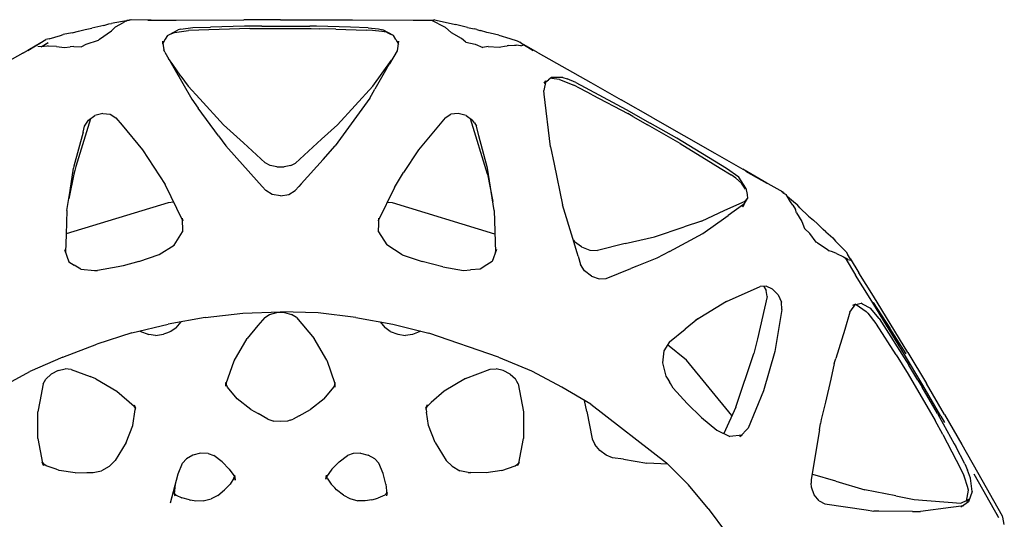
# Model space of a CAD drawing. Header units: millimetres. Extents: x -200 to 168, y -160 to 169.
# Tile 4 of 4: x -59 to 163, y 56 to 169. Entities that reach past the tile are written whole.
import ezdxf

# ---------------------------------------------------------------- set-up
doc = ezdxf.new("R2010")
doc.units = ezdxf.units.MM
doc.layers.add('G-IMPT', color=7, linetype='Continuous', lineweight=40)

# ---------------------------------------------------------------- blocks, each defined once
blk = doc.blocks.new('Floor lamp_DXF-2889-Вид сверху')
at = {"layer": 'G-IMPT', "lineweight": -3}
for p, q in [((914.89, 17304.23), (915.21, 17302.55)), ((981.77, 17300.57), (977.66, 17306.18)), ((915.21, 17302.55), (915.36, 17302.29)), ((920.91, 17292.43), (915.36, 17302.29)), ((921.77, 17292.76), (916.2, 17302.64)), ((916.66, 17301.82), (916.2, 17302.64)), ((922.96, 17299.12), (924.04, 17299.84)), ((924.02, 17299.99), (926.95, 17300.37)), ((924.04, 17299.84), (924.69, 17300.27)), ((926.95, 17300.37), (933.84, 17301.31)), ((935.62, 17301.27), (933.84, 17301.31)), ((935.62, 17301.27), (943.21, 17301.18)), ((943.21, 17301.18), (944.38, 17301.17)), ((946.12, 17300.89), (944.38, 17301.17)), ((955.44, 17299.54), (946.12, 17300.89)), ((981.77, 17300.57), (986.21, 17295.26)), ((922.17, 17296.78), (922.96, 17299.12)), ((923.4, 17298.94), (922.84, 17298.52)), ((922.84, 17298.52), (923.31, 17298.73)), ((923.4, 17298.94), (922.96, 17296.5)), ((924.69, 17299.39), (923.31, 17298.73)), ((935.23, 17298.54), (924.69, 17299.39)), ((939.37, 17297.71), (935.23, 17298.54)), ((939.37, 17297.71), (946.42, 17296.4)), ((956.73, 17298.86), (955.44, 17299.54)), ((956.73, 17298.86), (957.8, 17297.51)), ((957.8, 17297.51), (958.44, 17295.77)), ((1054.27, 17296.96), (1054.45, 17297.73)), ((1054.38, 17297.36), (1054.45, 17297.73)), ((1054.8, 17297.56), (1054.47, 17297.29)), ((1054.8, 17297.56), (1056.41, 17298.27)), ((1057.76, 17298.62), (1056.41, 17298.27)), ((1057.76, 17298.62), (1059.25, 17298.89)), ((1059.25, 17298.89), (1060.93, 17298.84)), ((1062.69, 17298.37), (1060.93, 17298.84)), ((1064.17, 17297.62), (1062.69, 17298.37)), ((1064.17, 17297.62), (1065.72, 17296.36)), ((1092.55, 17297.66), (1090.98, 17296.39)), ((1092.55, 17297.66), (1094.02, 17298.4)), ((1095.8, 17298.88), (1094.02, 17298.4)), ((1095.8, 17298.88), (1097.49, 17298.92)), ((1097.49, 17298.92), (1098.72, 17298.7)), ((1098.92, 17298.66), (1098.72, 17298.7)), ((1098.92, 17298.66), (1100.67, 17298.2)), ((1101.91, 17297.59), (1100.67, 17298.2)), ((1103.18, 17299.29), (1101.5, 17292.74)), ((1101.91, 17297.59), (1102.24, 17297.32)), ((1103.18, 17299.29), (1102.11, 17295.09)), ((1102.32, 17297.38), (1102.26, 17297.76)), ((1102.43, 17296.99), (1102.26, 17297.76)), ((922.17, 17296.78), (922.55, 17293.74)), ((922.96, 17296.5), (923.21, 17295.66)), ((923.21, 17295.66), (923.84, 17293.51)), ((952.96, 17294.4), (946.42, 17296.4)), ((958.44, 17295.77), (958.48, 17294.91)), ((991.15, 17290.3), (986.21, 17295.26)), ((1054.47, 17297.29), (1054.27, 17296.96)), ((1054.6, 17295.08), (1054.38, 17297.36)), ((1065.72, 17296.36), (1066.13, 17295.92)), ((1066.96, 17295.08), (1066.13, 17295.92)), ((1090.5, 17295.86), (1089.75, 17295.1)), ((1090.5, 17295.86), (1090.98, 17296.39)), ((1102.32, 17297.38), (1102.11, 17295.09)), ((1102.24, 17297.32), (1102.43, 17296.99)), ((922.55, 17293.74), (923.2, 17291.96)), ((923.84, 17293.51), (924, 17293.09)), ((925.77, 17289.7), (924, 17293.09)), ((952.96, 17294.4), (958.13, 17292.95)), ((956.59, 17282.81), (958.53, 17294.03)), ((958.53, 17294.03), (958.48, 17294.91)), ((1054.6, 17295.08), (1055.2, 17292.73)), ((1066.74, 17291.71), (1067.99, 17293.46)), ((1067.82, 17293.78), (1066.96, 17295.08)), ((1067.82, 17293.78), (1067.95, 17293.4)), ((1068.12, 17294.01), (1067.95, 17293.04)), ((1067.95, 17293.04), (1067.95, 17293.4)), ((1067.99, 17293.46), (1068.12, 17294.01)), ((1088.71, 17293.47), (1088.57, 17294.18)), ((1088.57, 17294.18), (1088.75, 17293.04)), ((1089.96, 17291.72), (1088.71, 17293.47)), ((1088.88, 17293.79), (1088.75, 17293.41)), ((1088.75, 17293.04), (1088.75, 17293.41)), ((1088.88, 17293.79), (1089.75, 17295.1)), ((924.48, 17286.16), (920.91, 17292.43)), ((923.8, 17290.49), (923.2, 17291.96)), ((1024.8, 17290.88), (1024.45, 17290.16)), ((1024.55, 17290.34), (1024.8, 17290.88)), ((1025.34, 17290.95), (1024.83, 17290.6)), ((1028.34, 17292.01), (1025.34, 17290.95)), ((1028.34, 17292.01), (1031.92, 17292.54)), ((1031.92, 17292.54), (1035.41, 17292.5)), ((1036, 17292.51), (1035.41, 17292.5)), ((1036, 17292.51), (1037.83, 17292.07)), ((1039.63, 17291.06), (1037.83, 17292.07)), ((1040.94, 17289.79), (1039.63, 17291.06)), ((1055.2, 17292.73), (1056.19, 17290.38)), ((1065.15, 17290.07), (1066.74, 17291.71)), ((1091.55, 17290.08), (1089.96, 17291.72)), ((1101.5, 17292.74), (1100.51, 17290.38)), ((1117.1, 17291.1), (1115.72, 17289.79)), ((1117.1, 17291.1), (1118.83, 17292.07)), ((1120.66, 17292.51), (1118.83, 17292.07)), ((1122.1, 17292.49), (1120.66, 17292.51)), ((1124.74, 17292.54), (1122.1, 17292.49)), ((1124.74, 17292.54), (1128.33, 17292.01)), ((1128.33, 17292.01), (1129.07, 17291.74)), ((1129.07, 17291.74), (1131.32, 17290.95)), ((1131.32, 17290.95), (1131.84, 17290.6)), ((1132.12, 17290.34), (1131.87, 17290.88)), ((1131.87, 17290.88), (1132.22, 17290.16)), ((923.8, 17290.49), (925.87, 17286.62)), ((928.79, 17283.92), (925.77, 17289.7)), ((990.89, 17290.56), (995.59, 17290.36)), ((1008.24, 17277.06), (991.15, 17290.3)), ((1000.89, 17289.47), (995.59, 17290.36)), ((1000.89, 17289.47), (1003.37, 17289.13)), ((1003.37, 17289.13), (1004.81, 17288.57)), ((1024.55, 17290.34), (1023.46, 17284.76)), ((1024.45, 17290.16), (1024.83, 17290.6)), ((1043.4, 17285.73), (1040.94, 17289.79)), ((1057.07, 17289.39), (1056.19, 17290.38)), ((1057.07, 17289.39), (1058.53, 17288.57)), ((1061.98, 17288.16), (1063.25, 17288.62)), ((1065.15, 17290.07), (1063.25, 17288.62)), ((1091.55, 17290.08), (1093.45, 17288.62)), ((1094.72, 17288.17), (1093.45, 17288.62)), ((1098.17, 17288.58), (1099.63, 17289.39)), ((1100.51, 17290.38), (1099.63, 17289.39)), ((1113.26, 17285.73), (1115.72, 17289.79)), ((1132.22, 17290.16), (1131.84, 17290.6)), ((1133.21, 17284.77), (1132.12, 17290.34)), ((926.23, 17285.97), (925.87, 17286.62)), ((1004.81, 17288.57), (1006.24, 17287.51)), ((1006.24, 17287.51), (1007.37, 17286.17)), ((1060.29, 17288.12), (1058.53, 17288.57)), ((1060.29, 17288.12), (1061.98, 17288.16)), ((1094.72, 17288.17), (1096.41, 17288.13)), ((1096.41, 17288.13), (1098.17, 17288.58)), ((928.38, 17279.37), (924.48, 17286.16)), ((929.51, 17279.99), (926.23, 17285.97)), ((974.64, 17284.41), (972.76, 17282.44)), ((974.09, 17284.04), (974.64, 17284.41)), ((974.09, 17284.04), (976.87, 17284.34)), ((979.85, 17282.88), (976.87, 17284.34)), ((1008, 17284.86), (1007.37, 17286.17)), ((1009.14, 17278.69), (1008, 17284.86)), ((1023.5, 17278.77), (1023.46, 17284.76)), ((1043.4, 17285.73), (1044.95, 17281.89)), ((1113.26, 17285.73), (1111.72, 17281.89)), ((1133.21, 17284.77), (1133.18, 17278.77)), ((928.79, 17283.92), (930.49, 17280.74)), ((956.59, 17282.81), (956.37, 17281.4)), ((969.31, 17274.07), (972.76, 17282.44)), ((975.54, 17277.72), (978.27, 17283.66)), ((983.26, 17280.05), (979.85, 17282.88)), ((929.21, 17279.77), (928.41, 17281.16)), ((929.21, 17279.77), (933.29, 17272.79)), ((929.97, 17279.18), (929.51, 17279.99)), ((936.57, 17270.25), (930.49, 17280.74)), ((955.29, 17276.61), (956.23, 17280.47)), ((956.23, 17280.47), (956.37, 17281.4)), ((983.26, 17280.05), (986.53, 17276.89)), ((1044.95, 17281.89), (1045.39, 17278.85)), ((1074.13, 17279.66), (1075.5, 17280.45)), ((1076.16, 17280.66), (1075.5, 17280.45)), ((1076.16, 17280.66), (1076.8, 17280.87)), ((1076.8, 17280.87), (1078.35, 17280.99)), ((1078.35, 17280.99), (1079.9, 17280.87)), ((1081.2, 17280.45), (1079.9, 17280.87)), ((1081.2, 17280.45), (1083.44, 17279.16)), ((1111.72, 17281.89), (1111.18, 17278.27)), ((928.38, 17279.37), (932.48, 17272.36)), ((929.97, 17279.18), (933.46, 17273.2)), ((975.54, 17277.72), (971.43, 17265.58)), ((976.4, 17279.6), (986.65, 17267.12)), ((1009.14, 17278.69), (1009.68, 17276.2)), ((1024.68, 17272.48), (1023.5, 17278.77)), ((1044.34, 17276.68), (1045.59, 17277.94)), ((1045.24, 17277.22), (1045.46, 17277.99)), ((1045.24, 17277.22), (1045.59, 17277.94)), ((1045.49, 17278.26), (1045.39, 17278.85)), ((1045.49, 17278.26), (1045.46, 17277.99)), ((1068.54, 17275.85), (1071.61, 17278.27)), ((1074.13, 17279.66), (1071.61, 17278.27)), ((1085.09, 17278.28), (1083.44, 17279.16)), ((1085.09, 17278.28), (1088.16, 17275.85)), ((1111.43, 17277.23), (1111.08, 17277.95)), ((1111.08, 17277.95), (1111.4, 17277.5)), ((1111.24, 17277.73), (1111.18, 17278.27)), ((1111.43, 17277.23), (1111.24, 17277.73)), ((1115.3, 17274.11), (1111.4, 17277.5)), ((1132.76, 17276.44), (1133.18, 17278.77)), ((954.09, 17271.39), (955.29, 17276.61)), ((986.53, 17276.89), (989.64, 17273.45)), ((1008.24, 17277.06), (1014.79, 17273.23)), ((1041.38, 17274.11), (1044.34, 17276.68)), ((1068.54, 17275.85), (1066.35, 17273.19)), ((1088.16, 17275.85), (1090.36, 17273.2)), ((1131.99, 17272.49), (1132.76, 17276.44)), ((1147.03, 17276.25), (1134.95, 17269.69)), ((934.41, 17271.59), (933.46, 17273.2)), ((966.75, 17265.12), (969.31, 17274.07)), ((989.64, 17273.45), (990.27, 17272.4)), ((1021.66, 17269.55), (1014.74, 17273.21)), ((1036.58, 17271.28), (1041.38, 17274.11)), ((1066.06, 17273.2), (1066.02, 17272.14)), ((1066.07, 17272.39), (1066.06, 17273.2)), ((1066.35, 17273.19), (1066.11, 17272.68)), ((1090.36, 17273.2), (1090.6, 17272.69)), ((1120.09, 17271.29), (1115.3, 17274.11)), ((936.64, 17265.39), (932.48, 17272.36)), ((933.29, 17272.79), (937.43, 17265.86)), ((934.41, 17271.59), (936.44, 17268.23)), ((953.32, 17267.85), (954.09, 17271.39)), ((990.27, 17272.4), (990.54, 17271.97)), ((991.03, 17271.21), (990.54, 17271.97)), ((991.32, 17270.71), (991.03, 17271.21)), ((1024.68, 17272.48), (1024.99, 17271.94)), ((1024.99, 17271.94), (1025.31, 17271.36)), ((1026.51, 17270.27), (1025.31, 17271.36)), ((1036.58, 17271.28), (1031, 17269.17)), ((1066.11, 17272.68), (1066.02, 17272.14)), ((1067.92, 17267.14), (1066.07, 17272.39)), ((1090.63, 17272.39), (1088.84, 17267.25)), ((1090.6, 17272.69), (1090.69, 17272.15)), ((1090.63, 17272.39), (1090.69, 17272.95)), ((1090.69, 17272.95), (1090.69, 17272.15)), ((1120.09, 17271.29), (1121.37, 17270.79)), ((1130.17, 17270.28), (1131.36, 17271.37)), ((1131.99, 17272.49), (1131.36, 17271.37)), ((939.3, 17265.94), (936.57, 17270.25)), ((992.09, 17267.73), (991.32, 17270.71)), ((1029.15, 17266.4), (1021.66, 17269.55)), ((1026.51, 17270.27), (1028.05, 17269.45)), ((1028.05, 17269.45), (1029.66, 17269.07)), ((1031, 17269.17), (1029.66, 17269.07)), ((1125.68, 17269.18), (1121.37, 17270.79)), ((1125.68, 17269.18), (1127.02, 17269.09)), ((1128.62, 17269.46), (1127.02, 17269.09)), ((1127.56, 17266.42), (1134.95, 17269.69)), ((1128.62, 17269.46), (1130.17, 17270.28)), ((943.15, 17257.72), (936.44, 17268.23)), ((950.89, 17260.17), (952.95, 17266.71)), ((953.32, 17267.85), (952.95, 17266.71)), ((986.65, 17267.12), (990.93, 17263.61)), ((991.8, 17265), (992.09, 17267.73)), ((1029.15, 17266.4), (1044.83, 17261)), ((1067.92, 17267.14), (1070.78, 17262.23)), ((1088.84, 17267.25), (1085.93, 17262.23)), ((1127.56, 17266.42), (1119.86, 17263.51)), ((936.64, 17265.39), (944.45, 17252.64)), ((937.02, 17265.7), (944.53, 17254.06)), ((937.02, 17265.7), (940.77, 17259.9)), ((937.43, 17265.86), (941.46, 17259.23)), ((939.3, 17265.94), (943.74, 17259.01)), ((965.1, 17255.67), (966.75, 17265.12)), ((970.65, 17262.32), (971.43, 17265.58)), ((990.52, 17262.97), (991.8, 17265)), ((968.47, 17252.72), (970.65, 17262.32)), ((990.52, 17262.97), (986.96, 17260.1)), ((1074.78, 17257.46), (1070.78, 17262.23)), ((1083.5, 17259.31), (1085.93, 17262.23)), ((1111.92, 17260.96), (1119.86, 17263.51)), ((944.53, 17254.06), (940.77, 17259.9)), ((949.74, 17256.26), (950.89, 17260.17)), ((984.07, 17257.77), (986.96, 17260.1)), ((1053.02, 17258.97), (1044.83, 17261)), ((1046.64, 17260.56), (1048.59, 17261.32)), ((1048.59, 17261.32), (1050.11, 17261.52)), ((1051.89, 17261.25), (1050.11, 17261.52)), ((1053.56, 17260.64), (1051.89, 17261.25)), ((1053.56, 17260.64), (1054.78, 17259.77)), ((1055.86, 17258.46), (1054.78, 17259.77)), ((1101.93, 17259.78), (1100.83, 17258.44)), ((1101.93, 17259.78), (1103.15, 17260.65)), ((1103.15, 17260.65), (1104.09, 17260.98)), ((1111.92, 17260.96), (1103.71, 17258.97)), ((1104.09, 17260.98), (1104.82, 17261.26)), ((1106.6, 17261.53), (1104.82, 17261.26)), ((1106.6, 17261.53), (1108.12, 17261.34)), ((1110.17, 17260.53), (1108.12, 17261.34)), ((941.46, 17259.23), (945.19, 17253.17)), ((943.15, 17257.72), (945.14, 17255.36)), ((943.74, 17259.01), (943.89, 17258.81)), ((945.74, 17256.47), (943.89, 17258.81)), ((977.61, 17253.86), (984.63, 17258.15)), ((984.07, 17257.77), (984.63, 17258.15)), ((1061.38, 17257.46), (1053.02, 17258.97)), ((1061.38, 17257.46), (1069.83, 17256.45)), ((1074.78, 17257.46), (1075.89, 17256.76)), ((1081.93, 17257.46), (1080.82, 17256.76)), ((1081.93, 17257.46), (1083.5, 17259.31)), ((1095.35, 17257.45), (1086.88, 17256.51)), ((1095.35, 17257.45), (1103.71, 17258.97)), ((946.97, 17254.38), (945.14, 17255.36)), ((946.06, 17256.1), (945.74, 17256.47)), ((948.35, 17254.51), (946.06, 17256.1)), ((949.74, 17256.26), (948.45, 17254.41)), ((965.1, 17255.67), (965.24, 17254.04)), ((1069.83, 17256.45), (1078.36, 17256.17)), ((1077.48, 17256.36), (1075.89, 17256.76)), ((1077.48, 17256.36), (1079.23, 17256.36)), ((1086.88, 17256.51), (1078.36, 17256.17)), ((1080.82, 17256.76), (1079.23, 17256.36)), ((945.19, 17253.17), (948.48, 17247.91)), ((946.97, 17254.38), (947.21, 17254.26)), ((949.1, 17254.68), (947.21, 17254.26)), ((949.1, 17254.68), (948.45, 17254.41)), ((965.99, 17252.39), (965.24, 17254.04)), ((977.61, 17253.86), (970.02, 17250.48)), ((944.45, 17252.64), (947.74, 17247.36)), ((967.23, 17251.1), (965.99, 17252.39)), ((967.23, 17251.1), (968.66, 17250.41)), ((968.47, 17252.72), (968.65, 17251.39)), ((969.21, 17250.44), (968.65, 17251.39)), ((968.66, 17250.41), (970.02, 17250.48)), ((1004.8, 17248.67), (999.27, 17246.44)), ((1006.39, 17248.78), (1004.8, 17248.67)), ((1008.14, 17248.15), (1006.39, 17248.78)), ((949.69, 17244.19), (947.74, 17247.36)), ((950.84, 17243.99), (948.48, 17247.91)), ((997.92, 17245.9), (999.27, 17246.44)), ((1008.14, 17248.15), (1009.67, 17246.96)), ((1009.67, 17246.96), (1010.59, 17245.47)), ((1031.79, 17245.61), (1033.28, 17246.57)), ((1033.28, 17246.57), (1035.49, 17246.74)), ((1037, 17246.85), (1035.49, 17246.74)), ((1041.7, 17246.05), (1037, 17246.85)), ((1115.03, 17246.07), (1119.73, 17246.88)), ((1120.37, 17246.83), (1119.73, 17246.88)), ((1123.44, 17246.59), (1120.37, 17246.83)), ((1123.44, 17246.59), (1124.95, 17245.63)), ((949.87, 17244.42), (949.64, 17244.5)), ((949.69, 17244.19), (950.2, 17243.31)), ((950.26, 17244.38), (949.87, 17244.42)), ((950.26, 17244.38), (950.6, 17244.16)), ((951.21, 17243.74), (950.6, 17244.16)), ((990.54, 17242.57), (993.39, 17244.11)), ((993.39, 17244.11), (997.92, 17245.9)), ((1011.13, 17243.66), (1010.59, 17245.47)), ((1029.55, 17242.09), (1030.57, 17244.84)), ((1030.57, 17244.84), (1031.79, 17245.61)), ((1041.7, 17246.05), (1046.36, 17244.85)), ((1050.88, 17243.3), (1046.36, 17244.85)), ((1110.36, 17244.86), (1105.79, 17243.28)), ((1110.36, 17244.86), (1113.94, 17245.78)), ((1113.94, 17245.78), (1115.03, 17246.07)), ((1126.15, 17244.87), (1124.95, 17245.63)), ((1127.17, 17242.12), (1126.15, 17244.87)), ((950.64, 17242.61), (950.2, 17243.31)), ((950.64, 17242.61), (951.82, 17241.43)), ((952.82, 17242.99), (951.21, 17243.74)), ((952.82, 17242.99), (953.7, 17242.65)), ((953.7, 17242.65), (954.43, 17242.39)), ((954.93, 17242.01), (954.43, 17242.39)), ((957.11, 17240.61), (954.93, 17242.01)), ((990.54, 17242.57), (982.97, 17238.5)), ((1000.5, 17240.78), (1006.8, 17242.31)), ((1008.47, 17242.24), (1006.8, 17242.31)), ((1010.36, 17241.51), (1008.47, 17242.24)), ((1011.13, 17243.66), (1011.38, 17242.84)), ((1011.38, 17242.84), (1012.35, 17239.61)), ((1029.77, 17242.7), (1029.55, 17242.09)), ((1030.13, 17233.28), (1029.77, 17242.7)), ((1050.88, 17243.3), (1054.35, 17241.1)), ((1105.79, 17243.28), (1102.37, 17241.12)), ((1126.8, 17238.7), (1126.96, 17242.73)), ((1127.17, 17242.12), (1126.96, 17242.73)), ((951.82, 17241.43), (952.98, 17240.22)), ((953.63, 17239.47), (952.98, 17240.22)), ((957.11, 17240.61), (957.39, 17240.47)), ((957.39, 17240.47), (958.84, 17238.53)), ((1000.5, 17240.78), (993.92, 17239.27)), ((1010.36, 17241.51), (1011.99, 17240.36)), ((1012.22, 17240.04), (1011.99, 17240.36)), ((1056.26, 17238.11), (1054.35, 17241.1)), ((1102.37, 17241.12), (1100.47, 17238.11)), ((955.16, 17238.15), (953.63, 17239.47)), ((955.16, 17238.15), (955.77, 17237.62)), ((955.77, 17237.62), (956.85, 17236.55)), ((958.84, 17238.53), (960, 17237.38)), ((982.97, 17238.5), (977.79, 17234.81)), ((993.92, 17239.27), (987.21, 17236.98)), ((1012.35, 17239.61), (1014.65, 17232.07)), ((1029.93, 17238.63), (1053.1, 17231.6)), ((1056.26, 17238.11), (1056.18, 17236.28)), ((1100.6, 17235.04), (1100.47, 17238.11)), ((1103.73, 17231.6), (1126.8, 17238.6)), ((1126.59, 17233.31), (1126.8, 17238.7)), ((956.85, 17236.55), (957.08, 17236.3)), ((957.97, 17235.52), (957.08, 17236.3)), ((959.11, 17234.56), (957.97, 17235.52)), ((960.64, 17235.79), (960, 17237.38)), ((961.79, 17233.84), (960.64, 17235.79)), ((983.31, 17235.71), (977.99, 17233.25)), ((983.31, 17235.71), (987.21, 17236.98)), ((1052.64, 17228.13), (1056.34, 17235.66)), ((1056.18, 17236.28), (1056.13, 17235.04)), ((1056.13, 17235.04), (1056.34, 17235.66)), ((1100.6, 17235.04), (1100.39, 17235.66)), ((1100.39, 17235.66), (1104.44, 17227.43)), ((959.11, 17234.56), (961.05, 17232.68)), ((961.79, 17233.84), (962.01, 17233.08)), ((962.64, 17232.13), (962.01, 17233.08)), ((977.99, 17233.25), (973.39, 17231.19)), ((973.99, 17232.13), (977.28, 17234.45)), ((977.79, 17234.81), (977.28, 17234.45)), ((1030.13, 17233.28), (1031.59, 17223.76)), ((1126.59, 17233.31), (1125.9, 17228.8)), ((961.05, 17232.68), (961.65, 17231.98)), ((962.48, 17231.31), (961.65, 17231.98)), ((963.95, 17230.09), (962.48, 17231.31)), ((962.64, 17232.13), (963.15, 17231.37)), ((963.15, 17231.37), (964.19, 17229.71)), ((973.39, 17231.19), (972.89, 17230.61)), ((974.03, 17232.45), (972.9, 17230.61)), ((973.64, 17231.89), (974.03, 17232.45)), ((973.64, 17231.89), (973.99, 17232.13)), ((1016.56, 17222.83), (1014.65, 17232.07)), ((1031.65, 17225.08), (1030.44, 17231.29)), ((1053.1, 17231.6), (1054.29, 17231.48)), ((1102.45, 17231.47), (1103.73, 17231.6)), ((964.62, 17229.45), (964.19, 17229.71)), ((964.62, 17229.45), (965.24, 17229.04)), ((964.65, 17229.44), (964.89, 17229.09)), ((967.65, 17227.6), (964.89, 17229.09)), ((972.98, 17229.71), (972.9, 17230.61)), ((973.23, 17228.29), (972.98, 17229.71)), ((1074.19, 17227.89), (1075.02, 17228.83)), ((1076.46, 17229.73), (1075.02, 17228.83)), ((1078.36, 17230.02), (1076.46, 17229.73)), ((1078.36, 17230.02), (1080.27, 17229.72)), ((1080.27, 17229.72), (1081.71, 17228.83)), ((1082.53, 17227.9), (1081.71, 17228.83)), ((1125.08, 17225.11), (1126.19, 17230.7)), ((1125.9, 17228.8), (1125.14, 17223.78)), ((973.37, 17224.46), (967.65, 17227.6)), ((973.37, 17224.46), (968.5, 17227.15)), ((968.5, 17227.15), (973.95, 17223.98)), ((973.23, 17228.29), (974.87, 17225.82)), ((973.31, 17228.47), (974.27, 17227.11)), ((975.53, 17226.05), (974.27, 17227.11)), ((1052.64, 17228.13), (1050.55, 17224.74)), ((1073.68, 17227.32), (1068.75, 17221.79)), ((1073.68, 17227.32), (1074.19, 17227.89)), ((1088.26, 17221.48), (1082.53, 17227.9)), ((1109.51, 17219.64), (1104.44, 17227.43)), ((974.87, 17225.82), (977.62, 17223.81)), ((975.53, 17226.05), (976.58, 17225.29)), ((979.06, 17223.76), (976.58, 17225.29)), ((1031.65, 17225.08), (1035.43, 17212.58)), ((1047.23, 17219.63), (1050.55, 17224.74)), ((1124.57, 17223.36), (1124.84, 17224.27)), ((1124.84, 17224.27), (1125.08, 17225.11)), ((980.24, 17220.36), (973.95, 17223.98)), ((977.62, 17223.81), (988.88, 17216.98)), ((980.66, 17222.76), (979.06, 17223.76)), ((988.06, 17218.21), (980.66, 17222.76)), ((1017.4, 17218.91), (1016.56, 17222.83)), ((1031.59, 17223.76), (1033.55, 17216.42)), ((1074.98, 17222.63), (1069.14, 17217.24)), ((1076, 17223.18), (1074.98, 17222.63)), ((1076, 17223.18), (1077.53, 17223.49)), ((1079.2, 17223.49), (1077.53, 17223.49)), ((1079.2, 17223.49), (1080.73, 17223.18)), ((1080.73, 17223.18), (1081.84, 17222.58)), ((1086.71, 17218.05), (1081.84, 17222.58)), ((1121.28, 17212.59), (1124.57, 17223.36)), ((1122.96, 17215.6), (1125.01, 17223.31)), ((1125.01, 17223.31), (1125.14, 17223.78)), ((994.24, 17212.36), (980.24, 17220.36)), ((1068.75, 17221.79), (1066, 17218.75)), ((1090.73, 17218.73), (1088.26, 17221.48)), ((988.06, 17218.21), (995.46, 17213.98)), ((1017.4, 17218.91), (1018.79, 17207.03)), ((1041.21, 17212.36), (1047.23, 17219.63)), ((1058.18, 17207.92), (1066, 17218.75)), ((1086.71, 17218.05), (1091.24, 17213.98)), ((1092.39, 17216.44), (1090.73, 17218.73)), ((1114.14, 17214.04), (1109.51, 17219.64)), ((988.88, 17216.98), (994.84, 17213.6)), ((1033.55, 17216.42), (1034.13, 17214.24)), ((1069.14, 17217.24), (1065.49, 17213.99)), ((1092.39, 17216.44), (1096.93, 17210.18)), ((1122.96, 17215.6), (1122.6, 17214.27)), ((1000.26, 17210.52), (994.84, 17213.6)), ((998.77, 17212.1), (995.46, 17213.98)), ((1034.57, 17213.55), (1034.13, 17214.24)), ((1034.57, 17213.55), (1034.98, 17212.9)), ((1057.53, 17205.21), (1065.49, 17213.99)), ((1091.24, 17213.98), (1096.55, 17208.1)), ((1115.53, 17212.37), (1114.14, 17214.04)), ((1122.6, 17214.27), (1121.76, 17212.92)), ((994.24, 17212.36), (1001.4, 17208.3)), ((998.77, 17212.1), (999.93, 17211.44)), ((1007.95, 17207.21), (999.93, 17211.44)), ((1036.44, 17211.87), (1034.98, 17212.9)), ((1036.44, 17211.87), (1038.21, 17211.39)), ((1038.21, 17211.39), (1039.93, 17211.58)), ((1041.21, 17212.36), (1039.93, 17211.58)), ((1116.81, 17211.59), (1115.53, 17212.37)), ((1118.52, 17211.4), (1116.81, 17211.59)), ((1118.52, 17211.4), (1120.29, 17211.89)), ((1121.76, 17212.92), (1120.29, 17211.89)), ((1011.63, 17204.44), (1000.26, 17210.52)), ((1098.42, 17208.14), (1096.93, 17210.18)), ((1008.29, 17204.41), (1001.4, 17208.3)), ((1007.95, 17207.21), (1010.67, 17205.77)), ((1018.79, 17207.03), (1018.89, 17206.2)), ((1058.18, 17207.92), (1057.07, 17205.94)), ((1096.55, 17208.1), (1099.2, 17205.24)), ((1104.52, 17197.59), (1098.42, 17208.14)), ((1020.15, 17197.74), (1008.29, 17204.41)), ((1010.67, 17205.77), (1012.09, 17205.02)), ((1011.63, 17204.44), (1013.6, 17203.61)), ((1015.33, 17203.7), (1012.09, 17205.02)), ((1018.8, 17204.56), (1017.8, 17203.79)), ((1018.42, 17204.01), (1018.89, 17206.2)), ((1018.8, 17204.56), (1018.42, 17204.01)), ((1057.53, 17205.21), (1053.29, 17199.39)), ((1054.32, 17201.18), (1057.07, 17205.94)), ((1100.85, 17202.98), (1099.2, 17205.24)), ((1014.63, 17203.29), (1013.6, 17203.61)), ((1014.63, 17203.29), (1017.12, 17203.32)), ((1015.33, 17203.7), (1017.16, 17203.5)), ((1017.12, 17203.32), (1017.8, 17203.79)), ((1100.85, 17202.98), (1102.71, 17200.36)), ((1052.04, 17197.28), (1053.74, 17200.19)), ((1054.32, 17201.18), (1053.74, 17200.19)), ((1102.71, 17200.36), (1103.7, 17199.01)), ((1136.59, 17197.76), (1142.11, 17200.86)), ((1020.15, 17197.74), (1023.5, 17195.81)), ((1104.52, 17197.59), (1104.74, 17197.06)), ((1136.59, 17197.76), (1132.52, 17195.44)), ((1136.59, 17197.76), (1133.23, 17195.89)), ((1136.59, 17197.76), (1133.25, 17195.89)), ((1023.5, 17195.81), (1021.29, 17197.15)), ((1024.08, 17195.45), (1021.29, 17197.15)), ((1024.05, 17196.11), (1023.37, 17195.94)), ((1024.05, 17196.11), (1025.16, 17195.98)), ((1024.08, 17195.45), (1024.31, 17195.32)), ((1024.88, 17194.99), (1024.31, 17195.32)), ((1025.52, 17195.98), (1025.16, 17195.98)), ((1026.96, 17196.07), (1025.52, 17195.98)), ((1026.96, 17196.07), (1027.17, 17196.12)), ((1027.76, 17196.2), (1027.17, 17196.12)), ((1028.62, 17196.36), (1027.76, 17196.2)), ((1028.97, 17196.42), (1028.62, 17196.36)), ((1031.48, 17196.32), (1028.97, 17196.42)), ((1031.48, 17196.32), (1032.69, 17196.48)), ((1034.38, 17195.79), (1032.69, 17196.48)), ((1036.53, 17195.29), (1034.38, 17195.79)), ((1036.53, 17195.29), (1037.47, 17194.51)), ((1051.69, 17195.1), (1052.04, 17197.28)), ((1052.28, 17194.69), (1051.69, 17195.76)), ((1051.69, 17195.76), (1051.69, 17195.1)), ((1104.43, 17194.63), (1105.05, 17195.76)), ((1105.05, 17195.1), (1104.74, 17197.06)), ((1105.05, 17195.1), (1105.05, 17195.76)), ((1119.56, 17194.92), (1122.36, 17195.85)), ((1122.36, 17195.85), (1123.33, 17196.35)), ((1125.07, 17196.28), (1123.33, 17196.35)), ((1125.07, 17196.28), (1125.87, 17196.34)), ((1127.13, 17196.54), (1125.87, 17196.34)), ((1128.97, 17196.32), (1127.13, 17196.54)), ((1128.97, 17196.32), (1130.8, 17196.18)), ((1130.8, 17196.18), (1130.99, 17196.15)), ((1132.4, 17196.37), (1130.88, 17195.47)), ((1130.88, 17195.47), (1132.2, 17196.3)), ((1132.4, 17196.32), (1130.99, 17196.15)), ((1135.45, 17197.18), (1131.38, 17194.72)), ((1133.18, 17196.23), (1132.4, 17196.32)), ((1132.52, 17195.44), (1135.45, 17197.18)), ((1133.23, 17195.89), (1133.25, 17195.89)), ((1026.55, 17194.51), (1024.88, 17194.99)), ((1029.03, 17193.7), (1026.55, 17194.51)), ((1029.03, 17193.7), (1031.02, 17193.26)), ((1031.02, 17193.26), (1031.74, 17193.1)), ((1031.74, 17193.1), (1033.2, 17192.69)), ((1037.47, 17194.51), (1039.76, 17193.23)), ((1041.2, 17191.94), (1039.76, 17193.23)), ((1052.28, 17194.69), (1052.84, 17193.82)), ((1052.84, 17193.82), (1055.28, 17192.49)), ((1054.42, 17193.07), (1053.36, 17193.54)), ((1054.42, 17193.07), (1055.45, 17192.9)), ((1102.32, 17193.09), (1099.12, 17192.66)), ((1103.47, 17193.57), (1101.46, 17192.49)), ((1103.47, 17193.59), (1102.32, 17193.09)), ((1103.9, 17193.81), (1103.47, 17193.57)), ((1103.9, 17193.81), (1104.43, 17194.63)), ((1119.24, 17194.62), (1116.51, 17192.77)), ((1119.56, 17194.92), (1119.24, 17194.62)), ((1125.42, 17193.19), (1123.97, 17192.83)), ((1125.42, 17193.19), (1127.42, 17193.54)), ((1128.06, 17193.78), (1127.42, 17193.54)), ((1130.61, 17194.53), (1128.06, 17193.78)), ((1130.61, 17194.53), (1131.38, 17194.72)), ((1033.36, 17192.64), (1033.2, 17192.69)), ((1034.03, 17192.48), (1033.36, 17192.64)), ((1034.03, 17192.48), (1034.64, 17192.32)), ((1036.15, 17192.01), (1034.64, 17192.32)), ((1036.15, 17192.01), (1037.06, 17191.76)), ((1037.06, 17191.76), (1038.81, 17191.29)), ((1041.17, 17190.8), (1038.81, 17191.29)), ((1043.62, 17190.29), (1041.17, 17190.8)), ((1042.66, 17191.19), (1041.2, 17191.94)), ((1042.66, 17191.19), (1044.02, 17190.49)), ((1056.23, 17192.3), (1055.28, 17192.49)), ((1055.45, 17192.9), (1057.62, 17192.66)), ((1058.54, 17192.04), (1056.23, 17192.3)), ((1057.62, 17192.66), (1059.04, 17192.61)), ((1058.54, 17192.04), (1062.57, 17191.91)), ((1065.85, 17192.39), (1059.04, 17192.61)), ((1062.57, 17191.91), (1070.27, 17191.72)), ((1065.85, 17192.39), (1069.61, 17192.27)), ((1071.43, 17192.22), (1069.61, 17192.27)), ((1070.27, 17191.72), (1071.74, 17191.68)), ((1085.31, 17192.22), (1071.43, 17192.22)), ((1078.37, 17191.68), (1071.74, 17191.68)), ((1082.59, 17191.68), (1078.37, 17191.68)), ((1082.59, 17191.68), (1086.47, 17191.72)), ((1085.31, 17192.22), (1099.12, 17192.66)), ((1086.47, 17191.72), (1094.17, 17191.92)), ((1098.2, 17192.03), (1094.17, 17191.92)), ((1100.86, 17192.37), (1098.2, 17192.03)), ((1100.86, 17192.37), (1101.46, 17192.49)), ((1113.3, 17190.53), (1113.84, 17190.84)), ((1113.58, 17190.59), (1115.8, 17190.97)), ((1115.6, 17191.84), (1113.84, 17190.84)), ((1115.6, 17191.84), (1115.93, 17192.14)), ((1115.8, 17190.97), (1116.54, 17191.09)), ((1116.51, 17192.77), (1115.93, 17192.14)), ((1117.16, 17191.17), (1116.54, 17191.09)), ((1118.27, 17191.52), (1117.16, 17191.17)), ((1118.27, 17191.52), (1119.64, 17191.84)), ((1119.64, 17191.84), (1121, 17192.16)), ((1122.12, 17192.36), (1121, 17192.16)), ((1122.5, 17192.46), (1122.12, 17192.36)), ((1123.97, 17192.83), (1122.5, 17192.46)), ((1043.62, 17190.29), (1043.76, 17190.23)), ((1047.32, 17190.32), (1043.76, 17190.23)), ((1044.02, 17190.49), (1044.16, 17190.35)), ((1044.66, 17190.34), (1044.16, 17190.35)), ((1048.41, 17190.33), (1044.56, 17190.31)), ((1047.32, 17190.32), (1044.56, 17190.31)), ((1062.11, 17190.29), (1048.41, 17190.33)), ((1070.08, 17190.29), (1062.11, 17190.29)), ((1078.37, 17190.29), (1070.08, 17190.29)), ((1078.37, 17190.29), (1086.66, 17190.29)), ((1101.96, 17190.32), (1086.66, 17190.29)), ((1108.33, 17190.34), (1101.96, 17190.32)), ((1102.86, 17190.44), (1108.33, 17190.34)), ((1102.86, 17190.44), (1112.29, 17190.26)), ((1112.03, 17190.27), (1112.57, 17190.34)), ((1112.57, 17190.34), (1112.29, 17190.26)), ((1112.99, 17190.36), (1112.57, 17190.34)), ((1113.3, 17190.53), (1112.99, 17190.36)), ((1113.3, 17190.54), (1113.58, 17190.59))]:
    blk.add_line(p, q, dxfattribs=at)

msp = doc.modelspace()

# ---------------------------------------------------------------- block references
at = {"layer": 'G-IMPT', "rotation": 180}
msp.add_blockref('Floor lamp_DXF-2889-Вид сверху', (1078.33, 17358.93), dxfattribs=at)

doc.saveas('drawing.dxf')
